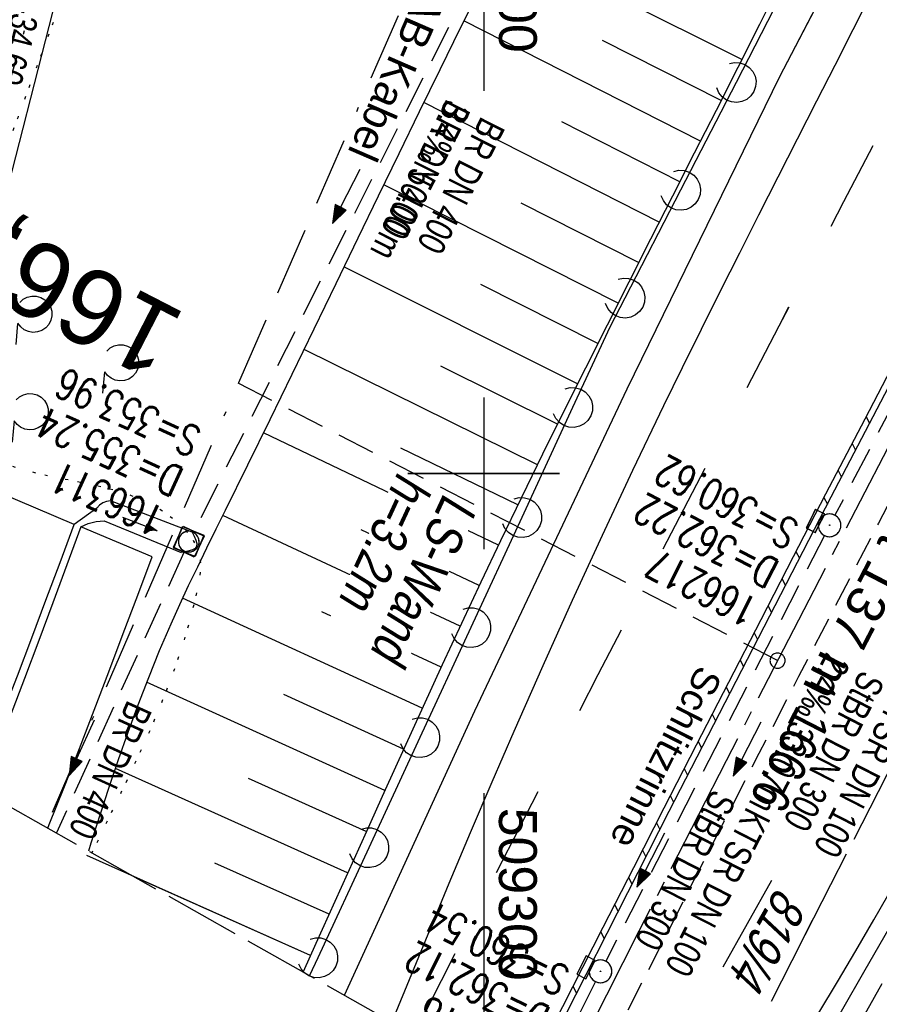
# Model space of a CAD drawing. Extents: x 509054 to 510017, y 459212 to 460305.
# Tile 4 of 63: x 509269 to 509326, y 459365 to 459430. Entities that reach past the tile are written whole.
import ezdxf
from ezdxf.enums import TextEntityAlignment as Align

# ---------------------------------------------------------------- set-up
doc = ezdxf.new("R2010")
doc.units = 0
doc.header["$LTSCALE"] = 10
doc.header["$MEASUREMENT"] = 0
for name, pattern in [('ACAD_ISO14W100', [25.5, 12, -3, 0.5, -3, 0.5, -3, 0.5, -3]), ('ACAD_ISO16W100', [73, 15, -6.5, 15, -6.5, 15, -7, 1, -7]), ('ACHSE', [5.5, 4, -0.5, 0.5, -0.5]), ('AUSGEZOGEN', [0]), ('LT00', [0]), ('LT02', [0.4, 0.2, -0.2]), ('LT03', [0.5, 0.3, -0.2]), ('LT07', [0.22, 0.02, -0.2]), ('LT11', [0.3, 0.2, -0.1]), ('LT14', [0.6, 0.5, -0.1]), ('LT17', [0.15, 0.1, -0.05]), ('STRICHLINIE2', [0.375, 0.25, -0.125])]:
    doc.linetypes.add(name, pattern=pattern)
doc.layers.get('0').update_dxf_attribs({"linetype": 'LT00'})
for name, color, linetype in [('--EK_FBR', 1, 'LT00'), ('--EK_Halt-Pfeil', 4, 'LT00'), ('--EK_Haltung', 7, 'STRICHLINIE2'), ('--EK_Haltung-Text', 140, 'LT00'), ('--EK_Schacht-Text', 5, 'LT00'), ('--EK_ST-93-1', 30, 'LT17'), ('--EL_DFK_AB_L', 21, 'LT00'), ('--EL_Halt-Pfeil', 4, 'LT00'), ('--EL_Haltung', 182, 'STRICHLINIE2'), ('--EL_Haltung-Text', 182, 'LT00'), ('-AX-093', 35, 'ACHSE'), ('-ST-93-1', 250, 'LT00'), ('ABSTAND', 8, 'LT00'), ('BAB-KABEL', 220, 'ACAD_ISO16W100'), ('BAB-KABEL_TEXT', 221, 'Continuous'), ('DFK_AB_FLNR', 7, 'Continuous'), ('DFK_AB_L', 21, 'LT00'), ('GEHOELZ_SYMB', 252, 'Continuous'), ('LS-WAND_TEXT', 11, 'Continuous'), ('MITTELSTREIFEN-Ü_LINIE', 250, 'LT11'), ('MITTELSTREIFEN-Ü_TEXT', 11, 'LT03'), ('PFEIL', 140, 'AUSGEZOGEN'), ('RINNE_TEXT', 11, 'Continuous'), ('SCHLITZRINNE', 182, 'LT00'), ('TELEKOM', 210, 'ACAD_ISO14W100'), ('V110_AFBR_BAB', 250, 'LT00'), ('V110_BOESCH', 250, 'LT00'), ('V110_BOSCHUNG', 250, 'LT00'), ('V110_GEHOELZ', 250, 'LT07'), ('V110_GRABEN', 250, 'LT00'), ('V110_KA_MULD', 182, 'LT00'), ('V110_KA_PRUF', 182, 'LT00'), ('V110_LAERM', 11, 'LT00'), ('V110_LD_MARK', 250, 'LT00'), ('V110_LG_MARK', 250, 'LT02'), ('V110_PARK_MS', 1, 'LT00'), ('V110_RASTER', 250, 'LT00'), ('V110_RINNE', 182, 'LT00'), ('V110_SCHLITZR', 182, 'LT00'), ('V110_SINKK', 182, 'LT00'), ('V111_AFBR_BAB', 250, 'LT00'), ('V111_BOESCH', 250, 'LT00'), ('V111_BOSCHUNG', 250, 'LT00'), ('V111_GEHOELZ', 250, 'LT07'), ('V111_GRABEN', 250, 'LT00'), ('V111_KA_MULD', 182, 'LT00'), ('V111_KA_PRUF', 182, 'LT00'), ('V111_LAERM', 11, 'LT00'), ('V111_LD_MARK', 250, 'LT00'), ('V111_LG_MARK', 250, 'LT02'), ('V111_PARK_MS', 1, 'LT00'), ('V111_RASTER', 250, 'LT00'), ('V111_RINNE', 182, 'LT00'), ('V111_SCHLITZR', 182, 'LT00'), ('V111_SINKK', 182, 'LT00')]:
    doc.layers.add(name, color=color, linetype=linetype)
doc.layers.add('-BLATT_110-RAND', color=7, linetype='LT14', plot=False)
doc.styles.add('Arial', font='ARIAL.TTF')
doc.styles.add('Beschrift', font='ARIAL.TTF')
doc.styles.add('Haltungsbeschriftung', font='ARIAL.TTF', dxfattribs={"width": 0.75})
doc.styles.add('schachtbeschriftung', font='romans.shx', dxfattribs={"width": 0.75, "height": 2})
doc.styles.get("Standard").update_dxf_attribs({"font": 'ARIAL.TTF'})

# ---------------------------------------------------------------- blocks, each defined once
blk = doc.blocks.new('GEHOELZ_SYMB')
at = {"layer": 'GEHOELZ_SYMB'}
blk.add_line((0, 0), (1.4, 0), dxfattribs=at)
blk.add_lwpolyline([(-1.388, 0.017), (-1.612, 0.221), (-1.778, 0.474), (-1.876, 0.761), (-1.898, 1.063), (-1.844, 1.361), (-1.718, 1.636), (-1.526, 1.87), (-1.282, 2.05), (-1, 2.162), (-0.7, 2.2), (-0.4, 2.162), (-0.118, 2.05), (0.126, 1.87), (0.318, 1.636), (0.444, 1.361), (0.498, 1.063), (0.476, 0.761), (0.378, 0.474), (0.212, 0.221), (-0.012, 0.017)], dxfattribs=at)
blk = doc.blocks.new('Pfreil3')
at = {"layer": 'PFEIL'}
blk.add_hatch(color=256, dxfattribs=at).paths.add_polyline_path([(-1.549, 0.273), (-1.549, -0.273), (0, 0)])
for p, q in [((-1.549, 0), (-4.831, 0)), ((-1.549, -0.273), (-1.549, 0.273)), ((-1.549, 0.273), (0, 0)), ((0, 0), (-1.549, -0.273))]:
    blk.add_line(p, q, dxfattribs=at)
blk = doc.blocks.new('SYMB0003')
at = {"color": 0, "linetype": 'ByBlock'}
for p, q in [((-0.015712, 0), (0.010166, 0.012015)), ((0, -0.021257), (-0.015712, 0)), ((0.010166, 0.012015), (0, -0.021257))]:
    blk.add_line(p, q, dxfattribs=at)
for points in [[(-0.031395, 0.499013), (-0.093691, 0.491144), (-0.154509, 0.475528), (-0.21289, 0.452414), (-0.267913, 0.422164), (-0.318712, 0.385257), (-0.364484, 0.342274), (-0.404509, 0.293893), (-0.438154, 0.240877), (-0.464888, 0.184062), (-0.484292, 0.124345), (-0.496058, 0.062667), (-0.5, 0)], [(0.5, 0), (0.496057, 0.062667), (0.484292, 0.124345), (0.464888, 0.184062), (0.438153, 0.240877), (0.404509, 0.293893), (0.364484, 0.342274), (0.318712, 0.385257), (0.267913, 0.422164), (0.21289, 0.452414), (0.154509, 0.475528), (0.093691, 0.491144), (0.031395, 0.499013), (-0.031395, 0.499013)], [(-0.5, 0), (-0.496058, -0.062667), (-0.484292, -0.124345), (-0.464888, -0.184062), (-0.438154, -0.240877), (-0.404509, -0.293893), (-0.364485, -0.342274), (-0.318712, -0.385257), (-0.267914, -0.422164), (-0.21289, -0.452414), (-0.154509, -0.475529), (-0.093691, -0.491144), (-0.031395, -0.499014), (0.031395, -0.499014)], [(0.031395, -0.499014), (0.093691, -0.491144), (0.154509, -0.475529), (0.21289, -0.452414), (0.267914, -0.422164), (0.318712, -0.385257), (0.364485, -0.342274), (0.404509, -0.293893), (0.438154, -0.240877), (0.464889, -0.184062), (0.484292, -0.124345), (0.496058, -0.062667), (0.5, 0)]]:
    blk.add_lwpolyline(points, dxfattribs=at)
blk = doc.blocks.new('SYMB7122')
at = {"color": 0, "linetype": 'ByBlock'}
for points in [[(-0.109975, -0.002365), (-0.106745, 0.026562), (-0.096041, 0.053629), (-0.078613, 0.076941), (-0.055681, 0.094866), (-0.028851, 0.106149), (0, 0.11)], [(0, 0.11), (0.028851, 0.106149), (0.055681, 0.094866), (0.078613, 0.076941), (0.096041, 0.053629), (0.106745, 0.026562), (0.109975, -0.002365)], [(-0.075234, -0.080249), (-0.093647, -0.057708), (-0.105504, -0.031126), (-0.109975, -0.002365)], [(0.109975, -0.002365), (0.105504, -0.031126), (0.093647, -0.057708), (0.075234, -0.080249)]]:
    blk.add_lwpolyline(points, dxfattribs=at)
blk = doc.blocks.new('SYMB0652')
at = {"color": 0, "linetype": 'ByBlock'}
blk.add_lwpolyline([(-0.15, -0.075), (0.15, -0.075), (0.15, 0.075), (-0.15, 0.075), (-0.15, -0.075)], dxfattribs=at)
blk = doc.blocks.new('SYMB1210')
at = {"color": 0, "linetype": 'ByBlock'}
blk.add_line((0.018815, -0.179014), (0.055623, -0.17119), dxfattribs=at)
for points in [[(-0.2, -0.2), (-0.2, 0.2), (0.2, 0.2), (0.2, -0.2), (-0.2, -0.2)], [(0.018815, 0.179014), (-0.018815, 0.179014), (-0.055623, 0.17119), (-0.09, 0.155885), (-0.120444, 0.133766), (-0.145623, 0.105801), (-0.164438, 0.073213), (-0.176067, 0.037424), (-0.18, 0)], [(0.18, 0), (0.176067, 0.037424), (0.164438, 0.073213), (0.145623, 0.105801), (0.120444, 0.133766), (0.09, 0.155885), (0.055623, 0.17119), (0.018815, 0.179014)], [(-0.18, 0), (-0.176067, -0.037424), (-0.164438, -0.073213), (-0.145623, -0.105801), (-0.120444, -0.133766), (-0.09, -0.155885), (-0.055623, -0.17119), (-0.018815, -0.179014), (0.018815, -0.179014)], [(0.055623, -0.17119), (0.09, -0.155885), (0.120444, -0.133766), (0.145623, -0.105801), (0.164438, -0.073213), (0.176067, -0.037424), (0.18, 0)]]:
    blk.add_lwpolyline(points, dxfattribs=at)
blk = doc.blocks.new('SYMB0070')
at = {"color": 0, "linetype": 'ByBlock'}
for p, q in [((-0.5, 0), (0.2, 0)), ((0.5, 0), (0.2, 0.1)), ((0.2, 0.1), (0.2, 0)), ((0.468, 0), (0.21, 0.086)), ((0.21, 0.086), (0.21, -0.086)), ((0.21, -0.086), (0.468, 0)), ((0.22, -0.072), (0.437, 0)), ((0.23, -0.058), (0.405, 0)), ((0.24, -0.045), (0.374, 0)), ((0.342, 0), (0.25, 0.031)), ((0.25, 0.031), (0.25, -0.031)), ((0.25, -0.031), (0.342, 0)), ((0.26, -0.017), (0.31, 0)), ((0.27, -0.003), (0.279, 0))]:
    blk.add_line(p, q, dxfattribs=at)
for points in [[(0.2, 0), (0.2, -0.1), (0.5, 0)], [(0.437, 0), (0.22, 0.072), (0.22, -0.072)], [(0.405, 0), (0.23, 0.058), (0.23, -0.058)], [(0.374, 0), (0.24, 0.045), (0.24, -0.045)], [(0.31, 0), (0.26, 0.017), (0.26, -0.017)], [(0.279, 0), (0.27, 0.003), (0.27, -0.003)]]:
    blk.add_lwpolyline(points, dxfattribs=at)
blk = doc.blocks.new('SYMB2')
at = {"color": 0, "linetype": 'ByBlock', "flags": 128}
for points in [[(-0.031395, 0.499013), (-0.093691, 0.491144), (-0.154509, 0.475528), (-0.21289, 0.452414), (-0.267913, 0.422164), (-0.318712, 0.385257), (-0.364484, 0.342274), (-0.404509, 0.293893), (-0.438154, 0.240877), (-0.464888, 0.184062), (-0.484292, 0.124345), (-0.496058, 0.062667), (-0.5, 0)], [(-0.5, 0), (-0.496058, -0.062667), (-0.484292, -0.124345), (-0.464888, -0.184062), (-0.438154, -0.240877), (-0.404509, -0.293893), (-0.364485, -0.342274), (-0.318712, -0.385257), (-0.267914, -0.422164), (-0.21289, -0.452414), (-0.154509, -0.475529), (-0.093691, -0.491144), (-0.031395, -0.499014), (0.031395, -0.499014)], [(0.5, 0), (0.496057, 0.062667), (0.484292, 0.124345), (0.464888, 0.184062), (0.438153, 0.240877), (0.404509, 0.293893), (0.364484, 0.342274), (0.318712, 0.385257), (0.267913, 0.422164), (0.21289, 0.452414), (0.154509, 0.475528), (0.093691, 0.491144), (0.031395, 0.499013), (-0.031395, 0.499013)], [(0.031395, -0.499014), (0.093691, -0.491144), (0.154509, -0.475529), (0.21289, -0.452414), (0.267914, -0.422164), (0.318712, -0.385257), (0.364485, -0.342274), (0.404509, -0.293893), (0.438154, -0.240877), (0.464889, -0.184062), (0.484292, -0.124345), (0.496058, -0.062667), (0.5, 0)]]:
    blk.add_lwpolyline(points, dxfattribs=at)

msp = doc.modelspace()

# ---------------------------------------------------------------- linework, layer by layer
at = {"layer": '--EK_FBR'}
for points in [[(509290.812, 459365.578), (509299.419, 459384.344), (509309.451, 459405.586), (509319.518, 459426.169), (509329.101, 459444.593), (509331.688, 459449.582), (509341.723, 459468.614), (509344.272, 459473.293), (509352.927, 459489.096), (509359, 459500.228), (509365.247, 459511.561), (509367.571, 459515.684), (509370.027, 459520.185), (509373.447, 459526.267), (509381.264, 459540.261), (509388.966, 459553.967), (509398.005, 459570.088)], [(509290.812, 459365.578), (509299.419, 459384.344), (509309.451, 459405.586), (509319.518, 459426.169), (509323.37, 459433.575)], [(509316.058, 459351.348), (509317.372, 459353.673), (509318.922, 459356.392), (509320.477, 459359.107), (509322.036, 459361.82), (509323.597, 459364.532), (509325.158, 459367.244), (509326.716, 459369.958), (509328.614, 459373.279), (509330.507, 459376.603), (509332.396, 459379.93), (509334.283, 459383.258), (509336.169, 459386.585), (509338.058, 459389.912), (509340.295, 459393.844), (509342.536, 459397.773), (509344.78, 459401.701), (509347.024, 459405.629), (509349.267, 459409.557), (509351.419, 459413.331), (509353.568, 459417.106), (509355.712, 459420.885), (509355.912, 459421.239)], [(509323.597, 459364.532), (509325.158, 459367.244), (509326.716, 459369.958)]]:
    msp.add_lwpolyline(points, dxfattribs=at)
at = {"layer": '--EK_Haltung'}
for p, q in [((509337.647, 459424.82), (509323.151, 459397.24)), ((509322.459, 459395.909), (509308.042, 459367.822)), ((509280.234, 459394.817), (509271.819, 459376.283)), ((509307.363, 459366.484), (509303.369, 459358.501))]:
    msp.add_line(p, q, dxfattribs=at)
at = {"layer": '--EK_ST-93-1', "ltscale": 2.5}
msp.add_line((509319.372, 459387.653), (509283.807, 459405.949), dxfattribs=at)
at = {"layer": '--EL_DFK_AB_L'}
msp.add_line((509266.366, 459410.085), (509274.584, 459442.154), dxfattribs=at)
at = {"layer": '--EL_Haltung'}
for p, q in [((509337.647, 459424.82), (509323.151, 459397.24)), ((509322.459, 459395.909), (509308.042, 459367.822)), ((509280.234, 459394.817), (509271.819, 459376.283)), ((509307.363, 459366.484), (509303.369, 459358.501))]:
    msp.add_line(p, q, dxfattribs=at)
at = {"layer": '-AX-093', "ltscale": 0.2}
msp.add_lwpolyline([(509418.473, 459569.756), (509412.219, 459558.78), (509405.99, 459547.789), (509399.787, 459536.784), (509393.61, 459525.763), (509387.46, 459514.728), (509381.337, 459503.678), (509375.243, 459492.612), (509369.177, 459481.53), (509363.14, 459470.432), (509357.134, 459459.318), (509351.158, 459448.188), (509345.213, 459437.041), (509339.3, 459425.877), (509333.419, 459414.695), (509327.572, 459403.497), (509321.758, 459392.281), (509315.979, 459381.047), (509310.234, 459369.795), (509304.526, 459358.525)], dxfattribs=at)
at = {"layer": '-BLATT_110-RAND'}
msp.add_lwpolyline([(509508.658, 460304.606), (509054.467, 459498.793), (509563.218, 459212.038), (510017.409, 460017.852), (509508.658, 460304.606)], dxfattribs=at)
at = {"layer": 'BAB-KABEL', "ltscale": 0.03, "flags": 128}
msp.add_lwpolyline([(509756.483, 460164.921), (509747.182, 460153.37), (509734.689, 460137.244), (509730.907, 460132.09), (509733.129, 460114.536), (509731.409, 460108.008), (509724.523, 460095.604), (509711.28, 460076.685), (509698.025, 460055.678), (509688.568, 460043.653), (509672.718, 460022.088), (509664.467, 460011.266), (509651.04, 459989.759), (509640.382, 459973.096), (509628.843, 459955.498), (509618.698, 459940.552), (509581.789, 459885.116), (509566.288, 459862.507), (509548.446, 459837.862), (509521.661, 459802.421), (509508.018, 459785.379), (509484.638, 459767.233), (509465.746, 459752.551), (509478.238, 459736.448), (509483.937, 459724.142), (509476.568, 459711.775), (509463.243, 459689.908), (509453.703, 459672.981), (509444.321, 459655.82), (509438.096, 459644.673), (509430.158, 459631.549), (509426.037, 459631.795), (509415.741, 459631.611), (509407.454, 459627.741), (509394.402, 459620.945), (509385.21, 459598.169), (509379.328, 459586.045), (509371.381, 459571.601), (509340.84, 459514.202), (509327.412, 459490.839), (509320.978, 459490.839), (509314.627, 459476.818), (509274.625, 459384.823), (509271.134, 459376.67)], dxfattribs=at)
at = {"layer": 'DFK_AB_L'}
msp.add_line((509266.366, 459410.085), (509274.584, 459442.154), dxfattribs=at)
at = {"layer": 'MITTELSTREIFEN-Ü_LINIE', "flags": 128}
msp.add_lwpolyline([(509346.434, 459435.549), (509345.012, 459432.894), (509343.599, 459430.234), (509342.193, 459427.571), (509341.697, 459426.628), (509340.792, 459424.904), (509339.394, 459422.236), (509337.999, 459419.567), (509336.603, 459416.898), (509334.49, 459412.863), (509332.375, 459408.83), (509330.259, 459404.796), (509328.145, 459400.762), (509326.034, 459396.726), (509323.394, 459391.662), (509320.764, 459386.593), (509318.143, 459381.519), (509315.534, 459376.439), (509313.51, 459372.478), (509311.493, 459368.514), (509309.481, 459364.547), (509307.472, 459360.578), (509305.746, 459357.161)], dxfattribs=at)
at = {"layer": 'SCHLITZRINNE'}
for p, q in [((509325.212, 459403.756), (509325.44, 459403.301)), ((509324.286, 459401.977), (509324.511, 459401.527)), ((509323.361, 459400.197), (509323.583, 459399.753)), ((509322.435, 459398.417), (509322.657, 459397.975)), ((509321.443, 459396.77), (509321.443, 459396.77)), ((509321.748, 459396.161), (509321.748, 459396.161)), ((509320.588, 459394.85), (509320.814, 459394.399)), ((509319.665, 459393.064), (509319.893, 459392.611)), ((509318.743, 459391.278), (509318.971, 459390.823)), ((509317.822, 459389.49), (509318.05, 459389.035)), ((509316.901, 459387.701), (509317.129, 459387.247)), ((509315.98, 459385.912), (509316.207, 459385.459)), ((509315.06, 459384.121), (509315.286, 459383.671)), ((509314.141, 459382.329), (509314.365, 459381.883)), ((509313.221, 459380.537), (509313.443, 459380.095)), ((509312.302, 459378.744), (509312.522, 459378.307)), ((509311.384, 459376.951), (509311.605, 459376.51)), ((509310.466, 459375.157), (509310.69, 459374.71)), ((509309.548, 459373.362), (509309.775, 459372.909)), ((509308.63, 459371.566), (509308.86, 459371.109)), ((509307.713, 459369.77), (509307.944, 459369.308)), ((509306.72, 459368.125), (509306.72, 459368.125)), ((509305.881, 459366.172), (509306.114, 459365.707))]:
    msp.add_line(p, q, dxfattribs=at)
msp.add_lwpolyline([(509342.882, 459437.313), (509340.887, 459433.534), (509338.891, 459429.757), (509337.981, 459428.036), (509336.894, 459425.98), (509334.897, 459422.203), (509332.903, 459418.424), (509330.302, 459413.481), (509327.707, 459408.534), (509325.121, 459403.583), (509322.544, 459398.627), (509320.402, 459394.491), (509318.265, 459390.352), (509316.134, 459386.21), (509314.006, 459382.067), (509311.881, 459377.922), (509309.867, 459373.987), (509307.856, 459370.049), (509305.85, 459366.11), (509303.851, 459362.166), (509302.304, 459359.1)], dxfattribs=at)
at = {"layer": 'TELEKOM', "ltscale": 0.05, "flags": 128}
msp.add_lwpolyline([(509255.414, 459385.53), (509261.944, 459402.433), (509270.462, 459431.809), (509278.366, 459462.214), (509290.191, 459484.55), (509319.551, 459490.194)], dxfattribs=at)
at = {"layer": 'V110_AFBR_BAB'}
msp.add_line((509272.981, 459396.626), (509267.81, 459398.838), dxfattribs=at)
for points in [[(509290.812, 459365.578), (509299.419, 459384.344), (509309.451, 459405.586), (509319.518, 459426.169), (509329.101, 459444.593), (509331.688, 459449.582), (509341.723, 459468.614), (509344.272, 459473.293), (509352.927, 459489.096), (509359, 459500.228), (509365.247, 459511.561), (509367.571, 459515.684), (509370.027, 459520.185), (509373.447, 459526.267), (509381.264, 459540.261), (509388.966, 459553.967), (509398.005, 459570.088)], [(509266.374, 459379.353), (509267.315, 459381.695), (509268.289, 459384.173), (509269.247, 459386.657), (509270.192, 459389.146), (509271.127, 459391.637), (509272.056, 459394.131), (509272.981, 459396.626)], [(509323.597, 459364.532), (509325.158, 459367.244), (509326.716, 459369.958)]]:
    msp.add_lwpolyline(points, dxfattribs=at)
at = {"layer": 'V110_BOESCH'}
for points in [[(509299.849, 459432.173), (509298.471, 459429.402), (509297.102, 459426.628), (509295.742, 459423.851), (509294.389, 459421.071), (509293.04, 459418.29), (509291.694, 459415.506), (509290.248, 459412.511), (509288.8, 459409.516), (509287.349, 459406.522), (509285.892, 459403.529), (509284.428, 459400.539), (509282.954, 459397.553), (509282.338, 459396.311), (509281.723, 459395.069), (509281.114, 459393.824), (509280.514, 459392.575), (509279.928, 459391.321), (509279.36, 459390.06), (509278.603, 459388.295), (509277.884, 459386.516), (509277.196, 459384.723), (509276.537, 459382.918), (509275.901, 459381.104), (509275.286, 459379.281), (509274.686, 459377.452), (509274.098, 459375.618), (509273.932, 459375.093)], [(509319.595, 459432.456), (509318.178, 459429.615), (509316.752, 459426.779), (509315.319, 459423.945), (509313.882, 459421.114), (509312.442, 459418.283), (509311.002, 459415.452), (509309.564, 459412.621), (509308.13, 459409.787), (509306.703, 459406.95), (509305.284, 459404.109), (509303.876, 459401.263), (509302.481, 459398.41), (509301.101, 459395.551), (509299.806, 459392.828), (509298.524, 459390.099), (509297.255, 459387.364), (509295.995, 459384.625), (509294.743, 459381.881), (509293.498, 459379.135), (509292.257, 459376.387), (509290.591, 459372.69), (509288.928, 459368.992), (509288.084, 459367.116)], [(509324.755, 459363.645), (509326.282, 459366.346)]]:
    msp.add_lwpolyline(points, dxfattribs=at)
at = {"layer": 'V110_BOSCHUNG'}
for p, q in [((509317.015, 459427.301), (509301.361, 459435.177)), ((509314.287, 459421.912), (509298.692, 459429.848)), ((509315.65, 459424.6), (509307.837, 459428.56)), ((509311.567, 459416.564), (509296.042, 459424.464)), ((509312.922, 459419.226), (509305.145, 459423.198)), ((509308.863, 459411.238), (509293.406, 459419.044)), ((509310.214, 459413.902), (509302.468, 459417.828)), ((509306.178, 459405.902), (509290.782, 459413.617)), ((509307.518, 459408.572), (509299.805, 459412.451)), ((509303.538, 459400.574), (509288.147, 459408.167)), ((509304.853, 459403.241), (509297.159, 459407.066)), ((509300.967, 459395.271), (509285.475, 459402.676)), ((509302.246, 459397.926), (509294.53, 459401.673)), ((509298.44, 459389.918), (509282.789, 459397.22)), ((509299.703, 459392.61), (509291.916, 459396.272)), ((509295.947, 459384.519), (509280.139, 459391.776)), ((509297.189, 459387.221), (509289.318, 459390.864)), ((509293.479, 459379.094), (509277.768, 459386.219)), ((509294.713, 459381.814), (509286.809, 459385.413)), ((509291.023, 459373.65), (509275.708, 459380.537)), ((509292.25, 459376.373), (509284.478, 459379.882)), ((509289.797, 459370.926), (509282.276, 459374.294)), ((509288.567, 459368.19), (509276.943, 459373.395))]:
    msp.add_line(p, q, dxfattribs=at)
at = {"layer": 'V110_GEHOELZ', "flags": 128}
msp.add_lwpolyline([(509337.081, 459466.487), (509342.185, 459483.269), (509327.916, 459484.844), (509326.877, 459484.934), (509325.839, 459484.978), (509324.8, 459484.983), (509323.761, 459484.957), (509322.721, 459484.907), (509321.68, 459484.84), (509320.636, 459484.764), (509319.591, 459484.686), (509318.542, 459484.613), (509317.489, 459484.553), (509316.433, 459484.513), (509315.373, 459484.5), (509314.39, 459484.516), (509313.404, 459484.554), (509312.417, 459484.606), (509311.43, 459484.666), (509310.446, 459484.724), (509309.465, 459484.774), (509308.489, 459484.808), (509307.52, 459484.818), (509306.559, 459484.798), (509305.607, 459484.739), (509304.667, 459484.634), (509303.739, 459484.476), (509302.826, 459484.256), (509301.919, 459483.967), (509301.028, 459483.613), (509300.153, 459483.202), (509299.294, 459482.74), (509298.449, 459482.232), (509297.621, 459481.684), (509296.807, 459481.104), (509296.008, 459480.496), (509295.224, 459479.868), (509293.554, 459478.436), (509291.956, 459476.937), (509290.433, 459475.375), (509288.985, 459473.752), (509287.616, 459472.073), (509286.326, 459470.34), (509285.119, 459468.556), (509283.996, 459466.726), (509282.96, 459464.853), (509282.011, 459462.939), (509281.153, 459460.989), (509280.592, 459459.567), (509280.074, 459458.128), (509279.592, 459456.676), (509279.142, 459455.212), (509278.717, 459453.738), (509278.314, 459452.254), (509277.925, 459450.764), (509277.546, 459449.268), (509277.171, 459447.769), (509276.796, 459446.267), (509276.413, 459444.766), (509276.018, 459443.266), (509275.606, 459441.768), (509275.059, 459439.899), (509274.481, 459438.036), (509273.876, 459436.182), (509273.248, 459434.337), (509272.603, 459432.501), (509271.944, 459430.673), (509271.277, 459428.855), (509270.605, 459427.047), (509269.934, 459425.249), (509269.269, 459423.461), (509268.612, 459421.685), (509267.97, 459419.919), (509267.495, 459418.583), (509267.032, 459417.248), (509266.586, 459415.909), (509266.157, 459414.558), (509265.75, 459413.191), (509265.365, 459411.802), (509265.006, 459410.385), (509264.674, 459408.934), (509264.374, 459407.444), (509264.106, 459405.908), (509263.873, 459404.321), (509263.827, 459403.943), (509263.798, 459403.572), (509263.804, 459403.218), (509263.861, 459402.893), (509263.983, 459402.606), (509264.18, 459402.367), (509264.44, 459402.167), (509264.746, 459401.997), (509265.08, 459401.848), (509265.426, 459401.711), (509266.195, 459401.416), (509266.94, 459401.138), (509267.667, 459400.877), (509268.385, 459400.635), (509269.098, 459400.411), (509269.814, 459400.206), (509270.541, 459400.021), (509271.303, 459399.849), (509272.078, 459399.69), (509272.862, 459399.536), (509273.649, 459399.379), (509274.436, 459399.209), (509275.218, 459399.02), (509275.99, 459398.802), (509276.748, 459398.548), (509277.486, 459398.249), (509278.202, 459397.898), (509278.889, 459397.485), (509279.544, 459397.004), (509279.922, 459396.676), (509280.275, 459396.32), (509280.594, 459395.941), (509280.866, 459395.538), (509281.082, 459395.114), (509281.231, 459394.672), (509281.308, 459394.187), (509281.315, 459393.688), (509281.268, 459393.179), (509281.182, 459392.665), (509281.073, 459392.151), (509280.729, 459390.734), (509280.339, 459389.346), (509279.906, 459387.984), (509279.435, 459386.645), (509278.932, 459385.326), (509278.399, 459384.025), (509277.843, 459382.737), (509277.266, 459381.461), (509276.674, 459380.193), (509276.071, 459378.93), (509275.462, 459377.669), (509274.851, 459376.408), (509274.242, 459375.143), (509274.158, 459374.965)], dxfattribs=at)
at = {"layer": 'V110_GRABEN'}
for p, q in [((509280.761, 459396.114), (509275.385, 459398.183)), ((509274.971, 459396.864), (509280.047, 459394.777))]:
    msp.add_line(p, q, dxfattribs=at)
for points in [[(509275.385, 459398.183), (509275.123, 459398.146), (509274.878, 459398.049), (509274.661, 459397.899), (509274.485, 459397.702), (509272.981, 459396.626)], [(509273.438, 459396.478), (509273.922, 459396.701), (509274.439, 459396.831), (509274.971, 459396.864)], [(509280.761, 459396.114), (509280.903, 459395.849), (509281.019, 459395.596), (509281.08, 459395.369), (509281.061, 459395.18), (509280.961, 459395.051), (509280.792, 459394.954), (509280.572, 459394.882), (509280.318, 459394.825), (509280.047, 459394.777)]]:
    msp.add_lwpolyline(points, dxfattribs=at)
at = {"layer": 'V110_LAERM'}
for p, q in [((509320.305, 459432.9), (509316.639, 459425.789)), ((509316.639, 459425.789), (509312.973, 459418.679)), ((509312.973, 459418.679), (509309.306, 459411.568)), ((509305.862, 459404.349), (509302.5, 459397.09)), ((509302.5, 459397.09), (509299.138, 459389.83)), ((509299.138, 459389.83), (509295.776, 459382.571)), ((509295.776, 459382.571), (509292.414, 459375.312)), ((509292.414, 459375.312), (509289.052, 459368.053)), ((509289.052, 459368.053), (509288.507, 459366.877))]:
    msp.add_line(p, q, dxfattribs=at)
msp.add_lwpolyline([(509309.306, 459411.568), (509308.317, 459409.649), (509305.862, 459404.349)], dxfattribs=at)
at = {"layer": 'V110_LD_MARK'}
for points in [[(509326.734, 459433.946), (509325.531, 459431.602), (509324.334, 459429.254), (509323.14, 459426.905), (509321.947, 459424.555), (509320.673, 459422.048), (509319.399, 459419.541), (509318.126, 459417.033), (509316.858, 459414.523), (509315.595, 459412.01), (509314.34, 459409.494), (509313.094, 459406.973), (509311.859, 459404.447), (509309.813, 459400.186), (509307.803, 459395.908), (509305.829, 459391.613), (509303.889, 459387.302), (509301.983, 459382.976), (509300.539, 459379.638), (509299.112, 459376.292), (509297.701, 459372.939), (509296.304, 459369.581), (509294.919, 459366.218), (509293.938, 459363.816)], [(509322.105, 459364.425), (509323.32, 459366.464), (509324.527, 459368.508), (509325.722, 459370.559), (509327.144, 459373.039)]]:
    msp.add_lwpolyline(points, dxfattribs=at)
at = {"layer": 'V110_LG_MARK', "ltscale": 3, "flags": 128}
for points in [[(509433.163, 459574.976), (509432.666, 459574.066), (509432.168, 459573.158), (509431.104, 459571.245), (509430.027, 459569.34), (509428.938, 459567.44), (509427.841, 459565.546), (509426.737, 459563.655), (509425.631, 459561.766), (509424.523, 459559.878), (509423.417, 459557.988), (509422.316, 459556.096), (509421.009, 459553.833), (509419.711, 459551.566), (509418.418, 459549.295), (509417.128, 459547.023), (509415.84, 459544.749), (509414.552, 459542.476), (509412.944, 459539.646), (509411.334, 459536.817), (509409.724, 459533.988), (509408.116, 459531.158), (509406.511, 459528.326), (509404.912, 459525.491), (509403.466, 459522.913), (509402.025, 459520.331), (509400.587, 459517.748), (509399.152, 459515.163), (509397.719, 459512.578), (509395.294, 459508.203), (509392.871, 459503.827), (509390.451, 459499.45), (509388.149, 459495.277), (509385.853, 459491.102), (509383.563, 459486.923), (509381.706, 459483.523), (509379.852, 459480.12), (509378.001, 459476.717), (509375.101, 459471.383), (509372.204, 459466.049), (509369.309, 459460.713), (509366.417, 459455.375), (509363.863, 459450.653), (509361.313, 459445.93), (509358.768, 459441.203), (509356.229, 459436.474), (509353.696, 459431.741), (509351.185, 459427.031), (509348.68, 459422.318), (509346.18, 459417.601), (509343.685, 459412.883), (509341.596, 459408.928), (509339.511, 459404.971), (509337.43, 459401.011), (509335.354, 459397.049), (509333.285, 459393.084), (509330.664, 459388.037), (509328.054, 459382.985), (509325.455, 459377.927), (509322.865, 459372.864), (509320.312, 459367.852), (509317.767, 459362.836), (509315.229, 459357.816), (509312.874, 459353.143)], [(509295.405, 459362.989), (509297.209, 459366.546), (509299.8, 459371.632), (509302.4, 459376.713), (509305.007, 459381.79), (509307.55, 459386.728), (509310.099, 459391.663), (509312.652, 459396.596), (509315.208, 459401.527), (509317.337, 459405.63), (509319.469, 459409.731), (509321.604, 459413.83), (509323.743, 459417.928), (509325.887, 459422.023), (509328.293, 459426.603), (509330.704, 459431.18), (509333.119, 459435.755), (509335.537, 459440.329), (509337.032, 459443.156), (509338.53, 459445.982), (509343.578, 459455.444), (509348.668, 459464.884), (509350.533, 459468.318), (509352.402, 459471.75), (509354.275, 459475.18), (509356.15, 459478.609), (509358.026, 459482.038), (509359.902, 459485.466), (509361.66, 459488.681), (509363.418, 459491.895), (509365.176, 459495.11), (509366.937, 459498.323), (509368.87, 459501.844), (509370.804, 459505.365), (509372.738, 459508.886), (509374.216, 459511.58), (509375.693, 459514.275), (509377.172, 459516.969), (509378.652, 459519.662), (509380.135, 459522.353), (509381.894, 459525.533), (509383.657, 459528.71), (509385.423, 459531.886), (509387.191, 459535.061)]]:
    msp.add_lwpolyline(points, dxfattribs=at)
at = {"layer": 'V110_PARK_MS'}
msp.add_line((509278.123, 459394.507), (509273.438, 459396.478), dxfattribs=at)
msp.add_lwpolyline([(509271.252, 459376.603), (509271.347, 459376.836), (509272.352, 459379.347), (509273.339, 459381.863), (509274.313, 459384.386), (509275.275, 459386.912), (509276.229, 459389.442), (509277.178, 459391.974), (509278.123, 459394.507)], dxfattribs=at)
at = {"layer": 'V110_RASTER'}
for p, q in [((509300, 459405), (509300, 459395)), ((509305, 459400), (509295, 459400)), ((509300, 459378.899), (509300, 459360.399))]:
    msp.add_line(p, q, dxfattribs=at)
at = {"layer": 'V110_RINNE'}
msp.add_lwpolyline([(509273.438, 459396.478), (509272.513, 459393.975), (509271.586, 459391.473), (509270.653, 459388.974), (509269.712, 459386.477), (509268.76, 459383.985), (509267.794, 459381.498), (509266.84, 459379.09)], dxfattribs=at)
at = {"layer": 'V110_SCHLITZR'}
msp.add_lwpolyline([(509302.656, 459358.902), (509312.216, 459377.713), (509322.906, 459398.459), (509333.266, 459418.256), (509343.219, 459437.092), (509343.002, 459437.252), (509342.882, 459437.313)], dxfattribs=at)
at = {"layer": 'V111_AFBR_BAB'}
msp.add_line((509272.981, 459396.626), (509267.81, 459398.838), dxfattribs=at)
for points in [[(509290.812, 459365.578), (509299.419, 459384.344), (509309.451, 459405.586), (509319.518, 459426.169), (509323.37, 459433.575)], [(509316.058, 459351.348), (509317.372, 459353.673), (509318.922, 459356.392), (509320.477, 459359.107), (509322.036, 459361.82), (509323.597, 459364.532), (509325.158, 459367.244), (509326.716, 459369.958), (509328.614, 459373.279), (509330.507, 459376.603), (509332.396, 459379.93), (509334.283, 459383.258), (509336.169, 459386.585), (509338.058, 459389.912), (509340.295, 459393.844), (509342.536, 459397.773), (509344.78, 459401.701), (509347.024, 459405.629), (509349.267, 459409.557), (509351.419, 459413.331), (509353.568, 459417.106), (509355.712, 459420.885), (509355.912, 459421.239)], [(509266.374, 459379.353), (509267.315, 459381.694), (509268.289, 459384.173), (509269.247, 459386.657), (509270.192, 459389.146), (509271.127, 459391.637), (509272.056, 459394.131), (509272.981, 459396.626)]]:
    msp.add_lwpolyline(points, dxfattribs=at)
at = {"layer": 'V111_BOESCH'}
for points in [[(509299.85, 459432.173), (509298.471, 459429.402), (509297.102, 459426.628), (509295.742, 459423.851), (509294.389, 459421.071), (509293.04, 459418.289), (509291.694, 459415.506), (509290.248, 459412.511), (509288.8, 459409.516), (509287.349, 459406.522), (509285.892, 459403.529), (509284.428, 459400.539), (509282.954, 459397.553), (509282.338, 459396.311), (509281.723, 459395.069), (509281.114, 459393.824), (509280.515, 459392.575), (509279.928, 459391.321), (509279.36, 459390.06), (509278.603, 459388.295), (509277.884, 459386.516), (509277.196, 459384.723), (509276.537, 459382.918), (509275.901, 459381.104), (509275.286, 459379.281), (509274.686, 459377.452), (509274.098, 459375.618), (509273.932, 459375.093)], [(509319.595, 459432.456), (509318.178, 459429.615), (509316.752, 459426.779), (509315.319, 459423.945), (509313.882, 459421.114), (509312.442, 459418.283), (509311.002, 459415.452), (509309.564, 459412.621), (509308.13, 459409.787), (509306.703, 459406.95), (509305.284, 459404.109), (509303.876, 459401.263), (509302.481, 459398.41), (509301.101, 459395.551), (509299.806, 459392.828), (509298.524, 459390.099), (509297.255, 459387.364), (509295.995, 459384.625), (509294.743, 459381.881), (509293.498, 459379.135), (509292.257, 459376.388), (509290.591, 459372.69), (509288.928, 459368.992), (509288.084, 459367.116)], [(509324.755, 459363.645), (509326.282, 459366.346)]]:
    msp.add_lwpolyline(points, dxfattribs=at)
at = {"layer": 'V111_BOSCHUNG'}
for p, q in [((509317.015, 459427.301), (509301.361, 459435.177)), ((509314.287, 459421.912), (509298.692, 459429.848)), ((509315.651, 459424.6), (509307.837, 459428.56)), ((509311.567, 459416.564), (509296.042, 459424.464)), ((509312.922, 459419.226), (509305.145, 459423.198)), ((509308.864, 459411.238), (509293.406, 459419.044)), ((509310.214, 459413.902), (509302.468, 459417.828)), ((509306.178, 459405.902), (509290.782, 459413.617)), ((509307.518, 459408.572), (509299.805, 459412.451)), ((509303.538, 459400.574), (509288.147, 459408.167)), ((509304.853, 459403.241), (509297.159, 459407.066)), ((509300.967, 459395.271), (509285.476, 459402.676)), ((509302.246, 459397.926), (509294.53, 459401.673)), ((509298.44, 459389.918), (509282.789, 459397.22)), ((509299.703, 459392.61), (509291.917, 459396.272)), ((509295.947, 459384.519), (509280.139, 459391.776)), ((509297.189, 459387.221), (509289.318, 459390.864)), ((509293.479, 459379.094), (509277.768, 459386.219)), ((509294.713, 459381.814), (509286.809, 459385.413)), ((509291.023, 459373.65), (509275.708, 459380.537)), ((509292.25, 459376.373), (509284.479, 459379.882)), ((509288.567, 459368.19), (509273.834, 459374.787)), ((509289.797, 459370.926), (509282.276, 459374.294))]:
    msp.add_line(p, q, dxfattribs=at)
at = {"layer": 'V111_GEHOELZ', "flags": 128}
msp.add_lwpolyline([(509277.935, 459450.801), (509277.925, 459450.764), (509277.546, 459449.268), (509277.171, 459447.769), (509276.796, 459446.267), (509276.413, 459444.766), (509276.019, 459443.266), (509275.606, 459441.768), (509275.06, 459439.898), (509274.481, 459438.036), (509273.876, 459436.182), (509273.248, 459434.337), (509272.603, 459432.501), (509271.944, 459430.673), (509271.277, 459428.855), (509270.605, 459427.047), (509269.935, 459425.249), (509269.269, 459423.461), (509268.612, 459421.684), (509267.97, 459419.919), (509267.495, 459418.583), (509267.032, 459417.248), (509266.586, 459415.909), (509266.157, 459414.558), (509265.75, 459413.191), (509265.365, 459411.802), (509265.006, 459410.385), (509264.674, 459408.934), (509264.374, 459407.444), (509264.106, 459405.908), (509263.873, 459404.321), (509263.827, 459403.943), (509263.798, 459403.572), (509263.804, 459403.218), (509263.861, 459402.893), (509263.983, 459402.606), (509264.18, 459402.367), (509264.44, 459402.167), (509264.746, 459401.997), (509265.08, 459401.848), (509265.426, 459401.711), (509266.195, 459401.416), (509266.94, 459401.138), (509267.667, 459400.877), (509268.385, 459400.635), (509269.098, 459400.411), (509269.815, 459400.206), (509270.541, 459400.021), (509271.303, 459399.849), (509272.078, 459399.69), (509272.862, 459399.536), (509273.65, 459399.379), (509274.436, 459399.209), (509275.218, 459399.02), (509275.99, 459398.802), (509276.748, 459398.548), (509277.487, 459398.249), (509278.202, 459397.898), (509278.889, 459397.485), (509279.544, 459397.004), (509279.922, 459396.675), (509280.275, 459396.32), (509280.594, 459395.941), (509280.866, 459395.538), (509281.082, 459395.114), (509281.231, 459394.672), (509281.309, 459394.187), (509281.315, 459393.688), (509281.268, 459393.179), (509281.182, 459392.665), (509281.073, 459392.151), (509280.729, 459390.734), (509280.339, 459389.346), (509279.906, 459387.984), (509279.435, 459386.645), (509278.932, 459385.326), (509278.399, 459384.025), (509277.843, 459382.737), (509277.266, 459381.461), (509276.674, 459380.193), (509276.072, 459378.93), (509275.462, 459377.669), (509274.851, 459376.408), (509274.242, 459375.143), (509274.158, 459374.965)], dxfattribs=at)
at = {"layer": 'V111_GRABEN'}
for p, q in [((509280.761, 459396.114), (509275.385, 459398.183)), ((509274.971, 459396.864), (509280.047, 459394.777))]:
    msp.add_line(p, q, dxfattribs=at)
for points in [[(509275.385, 459398.183), (509275.123, 459398.146), (509274.878, 459398.049), (509274.661, 459397.899), (509274.485, 459397.702), (509272.981, 459396.626)], [(509273.438, 459396.478), (509273.922, 459396.701), (509274.439, 459396.831), (509274.971, 459396.864)], [(509280.761, 459396.114), (509280.903, 459395.849), (509281.019, 459395.596), (509281.08, 459395.369), (509281.061, 459395.18), (509280.961, 459395.051), (509280.792, 459394.954), (509280.572, 459394.882), (509280.318, 459394.825), (509280.047, 459394.777)]]:
    msp.add_lwpolyline(points, dxfattribs=at)
at = {"layer": 'V111_LAERM'}
for p, q in [((509320.305, 459432.9), (509316.639, 459425.789)), ((509316.639, 459425.789), (509312.973, 459418.679)), ((509312.973, 459418.679), (509309.306, 459411.568)), ((509305.862, 459404.349), (509302.5, 459397.09)), ((509302.5, 459397.09), (509299.138, 459389.83)), ((509299.138, 459389.83), (509295.776, 459382.571)), ((509295.776, 459382.571), (509292.414, 459375.312)), ((509292.414, 459375.312), (509289.052, 459368.053)), ((509289.052, 459368.053), (509288.508, 459366.877))]:
    msp.add_line(p, q, dxfattribs=at)
msp.add_lwpolyline([(509309.306, 459411.568), (509308.317, 459409.649), (509305.862, 459404.349)], dxfattribs=at)
at = {"layer": 'V111_LD_MARK'}
for points in [[(509326.027, 459432.568), (509325.531, 459431.602), (509324.334, 459429.254), (509323.14, 459426.905), (509321.947, 459424.555), (509320.673, 459422.048), (509319.399, 459419.541), (509318.126, 459417.033), (509316.858, 459414.523), (509315.595, 459412.01), (509314.34, 459409.494), (509313.094, 459406.973), (509311.859, 459404.447), (509309.813, 459400.186), (509307.803, 459395.908), (509305.829, 459391.613), (509303.889, 459387.302), (509301.983, 459382.976), (509300.539, 459379.638), (509299.112, 459376.292), (509297.701, 459372.939), (509296.304, 459369.581), (509294.919, 459366.218), (509293.938, 459363.816)], [(509322.106, 459364.425), (509323.32, 459366.464), (509324.527, 459368.508), (509325.722, 459370.559), (509327.144, 459373.039), (509328.548, 459375.53), (509329.936, 459378.03), (509331.31, 459380.539), (509332.672, 459383.053), (509334.023, 459385.574), (509335.367, 459388.098), (509336.705, 459390.626), (509338.468, 459393.972), (509340.226, 459397.321), (509341.98, 459400.671), (509343.732, 459404.023), (509345.484, 459407.374), (509347.237, 459410.725), (509349.726, 459415.472), (509352.222, 459420.216), (509353.287, 459422.234)]]:
    msp.add_lwpolyline(points, dxfattribs=at)
at = {"layer": 'V111_LG_MARK', "ltscale": 3, "flags": 128}
for points in [[(509295.405, 459362.989), (509297.209, 459366.546), (509299.8, 459371.632), (509302.4, 459376.713), (509305.007, 459381.79), (509307.55, 459386.728), (509310.099, 459391.663), (509312.652, 459396.596), (509315.208, 459401.527), (509317.337, 459405.63), (509319.469, 459409.731), (509321.604, 459413.831), (509323.743, 459417.928), (509325.887, 459422.023), (509328.293, 459426.603), (509330.535, 459430.859)], [(509349.415, 459423.702), (509348.68, 459422.318), (509346.18, 459417.601), (509343.685, 459412.883), (509341.597, 459408.928), (509339.511, 459404.971), (509337.43, 459401.011), (509335.354, 459397.049), (509333.285, 459393.084), (509330.664, 459388.037), (509328.054, 459382.985), (509325.455, 459377.927), (509322.865, 459372.864), (509320.312, 459367.852), (509317.767, 459362.836), (509315.229, 459357.816), (509312.874, 459353.143)]]:
    msp.add_lwpolyline(points, dxfattribs=at)
at = {"layer": 'V111_PARK_MS'}
msp.add_line((509278.123, 459394.507), (509273.438, 459396.478), dxfattribs=at)
msp.add_lwpolyline([(509271.252, 459376.603), (509271.347, 459376.836), (509272.352, 459379.347), (509273.34, 459381.863), (509274.313, 459384.386), (509275.276, 459386.912), (509276.23, 459389.442), (509277.178, 459391.974), (509278.123, 459394.507)], dxfattribs=at)
at = {"layer": 'V111_RASTER'}
for p, q in [((509300, 459442.435), (509300, 459425.235)), ((509300, 459405), (509300, 459395)), ((509295.001, 459400), (509305.001, 459400)), ((509295.001, 459400), (509305.001, 459400))]:
    msp.add_line(p, q, dxfattribs=at)
at = {"layer": 'V111_RINNE', "color": 185}
msp.add_lwpolyline([(509273.438, 459396.478), (509272.513, 459393.975), (509271.586, 459391.473), (509270.654, 459388.974), (509269.713, 459386.477), (509268.76, 459383.985), (509267.794, 459381.498), (509266.84, 459379.09)], dxfattribs=at)
at = {"layer": 'V111_SCHLITZR'}
msp.add_lwpolyline([(509302.656, 459358.902), (509312.216, 459377.713), (509322.906, 459398.459), (509333.266, 459418.256), (509338.358, 459427.893)], dxfattribs=at)

# ---------------------------------------------------------------- block references
at = {"layer": '--EK_Halt-Pfeil', "yscale": 4, "zscale": 4}
for p, xscale, rotation in [((509290.92, 459418.267), 4.000000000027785, 243.2070799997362), ((509317.355, 459381.819), 4.000000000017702, 242.8278000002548)]:
    msp.add_blockref('SYMB0070', p, dxfattribs=dict(at, xscale=xscale, rotation=rotation))
at = {"layer": '--EL_Halt-Pfeil', "yscale": 4, "zscale": 4}
for p, xscale, rotation in [((509290.92, 459418.267), 4.000000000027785, 243.2070799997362), ((509273.476, 459381.892), 4.000000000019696, 245.5803700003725), ((509311.015, 459374.49), 4.000000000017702, 242.8278000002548)]:
    msp.add_blockref('SYMB0070', p, dxfattribs=dict(at, xscale=xscale, rotation=rotation))
at = {"layer": '-ST-93-1', "rotation": 274.1956499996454}
msp.add_blockref('SYMB2', (509319.372, 459387.653), dxfattribs=at)
at = {"layer": 'GEHOELZ_SYMB', "rotation": 264.7377000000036}
for p in [(509269.262, 459409.898), (509274.989, 459406.691), (509269.024, 459403.465)]:
    msp.add_blockref('GEHOELZ_SYMB', p, dxfattribs=at)
at = {"layer": 'PFEIL', "xscale": 0.5000000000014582, "yscale": 0.7000000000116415, "rotation": 338.4284335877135}
msp.add_blockref('Pfreil3', (509278.455, 459396.208), dxfattribs=at)
at = {"layer": 'V110_KA_MULD', "xscale": 3.79999999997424, "yscale": 3.799999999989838, "zscale": 3.8, "rotation": 248.0727767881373}
msp.add_blockref('SYMB1210', (509280.544, 459395.499), dxfattribs=at)
at = {"layer": 'V110_KA_PRUF', "xscale": 1.499999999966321, "yscale": 1.5, "zscale": 1.5, "rotation": 240.5925000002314}
for p in [(509322.802, 459396.576), (509307.699, 459367.155)]:
    msp.add_blockref('SYMB0003', p, dxfattribs=at)
at = {"layer": 'V110_LAERM', "yscale": 12, "zscale": 12}
for p, xscale, rotation in [((509316.639, 459425.789), 12.0000000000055, 242.7226599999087), ((509312.973, 459418.679), 12.0000000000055, 242.7226599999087), ((509309.306, 459411.568), 12.0000000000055, 242.7226599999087), ((509305.862, 459404.349), 12.00000000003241, 245.1505299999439), ((509302.5, 459397.09), 12.00000000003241, 245.1505299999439), ((509299.138, 459389.83), 12.00000000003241, 245.1505299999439), ((509295.776, 459382.571), 12.00000000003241, 245.1505299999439), ((509292.414, 459375.312), 12.00000000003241, 245.1505299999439), ((509289.052, 459368.053), 12.00000000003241, 245.1505299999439)]:
    msp.add_blockref('SYMB7122', p, dxfattribs=dict(at, xscale=xscale, rotation=rotation))
at = {"layer": 'V110_SINKK', "yscale": 4.5, "zscale": 4.5}
for p, xscale, rotation in [((509321.87, 459396.859), 4.49999999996, 64.54912999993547), ((509306.738, 459367.416), 4.499999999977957, 63.01840000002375)]:
    msp.add_blockref('SYMB0652', p, dxfattribs=dict(at, xscale=xscale, rotation=rotation))
at = {"layer": 'V111_KA_MULD', "xscale": 3.799999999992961, "yscale": 3.799999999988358, "zscale": 3.8, "rotation": 244.3562491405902}
msp.add_blockref('SYMB1210', (509280.544, 459395.499), dxfattribs=at)
at = {"layer": 'V111_KA_PRUF', "xscale": 1.499999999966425, "yscale": 1.5, "zscale": 1.5, "rotation": 249.2379000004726}
for p in [(509322.802, 459396.576), (509307.699, 459367.155)]:
    msp.add_blockref('SYMB0003', p, dxfattribs=at)
at = {"layer": 'V111_LAERM', "yscale": 12, "zscale": 12}
for p, xscale, rotation in [((509316.639, 459425.789), 11.99999999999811, 242.722760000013), ((509312.973, 459418.679), 11.99999999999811, 242.722760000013), ((509309.306, 459411.568), 11.99999999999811, 242.722760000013), ((509305.862, 459404.349), 11.99999999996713, 245.1498000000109), ((509302.5, 459397.09), 11.99999999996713, 245.1498000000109), ((509299.138, 459389.83), 11.99999999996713, 245.1498000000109), ((509295.776, 459382.571), 11.99999999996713, 245.1498000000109), ((509292.414, 459375.312), 11.99999999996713, 245.1498000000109), ((509289.052, 459368.053), 11.99999999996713, 245.1498000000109)]:
    msp.add_blockref('SYMB7122', p, dxfattribs=dict(at, xscale=xscale, rotation=rotation))
at = {"layer": 'V111_SINKK', "zscale": 4.5}
for p, xscale, yscale, rotation in [((509321.87, 459396.859), 4.499999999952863, 4.499999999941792, 62.52228554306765), ((509306.738, 459367.416), 4.499999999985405, 4.500000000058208, 63.01837910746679)]:
    msp.add_blockref('SYMB0652', p, dxfattribs=dict(at, xscale=xscale, yscale=yscale, rotation=rotation))

# ---------------------------------------------------------------- texts
at = {"layer": '--EK_Haltung-Text', "style": 'Haltungsbeschriftung', "width": 0.75}
for s, rotation, p in [('3.4‰ 50.00m', -116.79291, (509297.565, 459424.771)), ('BR DN 400', -116.79291, (509299.85, 459423.617)), ('2.4‰ 33.07m', -117.1722, (509322.607, 459388.271)), ('StBR DN 300', -117.1722, (509324.884, 459387.102)), ('KTSR DN 100', -117.1722, (509327.162, 459385.933))]:
    msp.add_text(s, height=1.8, rotation=rotation, dxfattribs=at).set_placement(p)
at = {"layer": '--EK_Schacht-Text', "style": 'schachtbeschriftung', "width": 0.75}
for s, rotation, p in [('S=353.96', -204.41963, (509281.506, 459402.863)), ('D=355.24', -204.41963, (509280.315, 459400.241)), ('166311', -204.41963, (509279.125, 459397.619)), ('S=360.62', -207.17219, (509320.903, 459396.708)), ('D=362.22', -207.17219, (509319.588, 459394.146)), ('166217', -207.17219, (509318.272, 459391.584)), ('S=360.54', -206.58252, (509305.798, 459367.267)), ('D=362.12', -206.58252, (509304.509, 459364.692)), ('166218', -206.58252, (509303.221, 459362.116))]:
    msp.add_text(s, height=2, rotation=rotation, dxfattribs=at).set_placement(p)
at = {"layer": '--EK_ST-93-1', "style": 'Beschrift'}
msp.add_text('166,600', height=5, rotation=-207.24165, dxfattribs=at).set_placement((509279.359, 459408.233), align=Align.MIDDLE_LEFT)
at = {"layer": '--EL_Haltung-Text', "style": 'Haltungsbeschriftung', "width": 0.75}
for s, rotation, p in [('BR DN 400', -116.79291, (509297.565, 459424.771)), ('BR DN 400', -114.41963, (509276.526, 459385.116)), ('StBR DN 300', -117.1722, (509315.078, 459379.244)), ('KTSR DN 100', 242.82781, (509317.356, 459378.075))]:
    msp.add_text(s, height=1.8, rotation=rotation, dxfattribs=at).set_placement(p)
at = {"layer": '-ST-93-1', "style": 'Beschrift', "width": 0.8}
msp.add_text('  166.6', height=2.5, rotation=-117.23913, dxfattribs=at).set_placement((509321.409, 459386.182))
at = {"layer": 'ABSTAND', "width": 0.75}
msp.add_text(' -34.60-', height=1.8, rotation=-104.37219, dxfattribs=at).set_placement((509269.179, 459431.582))
at = {"layer": 'BAB-KABEL_TEXT', "insert": (509293.691, 459427.451), "char_height": 2, "attachment_point": 8, "rotation": 246.51068, "style": 'Beschrift'}
msp.add_mtext('BAB-Kabel', dxfattribs=at)
at = {"layer": 'DFK_AB_FLNR', "oblique": 13.754, "width": 0.75}
msp.add_text('%%U819/4', height=2.5, rotation=240.5925, dxfattribs=at).set_placement((509319.358, 459372.797))
at = {"layer": 'MITTELSTREIFEN-Ü_TEXT', "insert": (509341.402, 459425.357), "char_height": 2.5, "attachment_point": 7, "rotation": 242.5925, "style": 'Arial'}
msp.add_mtext('Mittelstreifenüberfahrt 137 m', dxfattribs=at)
at = {"layer": 'RINNE_TEXT', "insert": (509315.776, 459386.62), "char_height": 1.8, "attachment_point": 1, "rotation": 242.99824, "style": 'Arial'}
msp.add_mtext('Schlitzrinne', dxfattribs=at)
at = {"layer": 'V110_RASTER', "width": 0.979}
msp.add_text(' 509300', height=2.5, rotation=-89.99964, dxfattribs=at).set_placement((509301, 459378.899))
at = {"layer": 'V111_RASTER', "width": 0.979}
msp.add_text(' 509300', height=2.5, rotation=-89.99976, dxfattribs=at).set_placement((509301, 459440.109))

# ---------------------------------------------------------------- next in the draw order: texts
at = {"layer": 'LS-WAND_TEXT', "insert": (509294.329, 459400.2), "char_height": 2.5, "attachment_point": 7, "rotation": 245.14932, "line_spacing_factor": 0.8, "style": 'Beschrift', "bg_fill": 3, "box_fill_scale": 1, "bg_fill_color": 256, "bg_fill_transparency": 7190816}
msp.add_mtext('{\\Q7;\\W0.8;LS-Wand\\Ph=3.2m}', dxfattribs=at)

# ---------------------------------------------------------------- next in the draw order: linework, layer by layer
at = {"layer": '--EK_Haltung'}
msp.add_line((509302.744, 459439.464), (509280.882, 459396.169), dxfattribs=at)
at = {"layer": '--EL_Haltung'}
msp.add_line((509302.744, 459439.464), (509280.882, 459396.169), dxfattribs=at)

doc.saveas('drawing.dxf')
